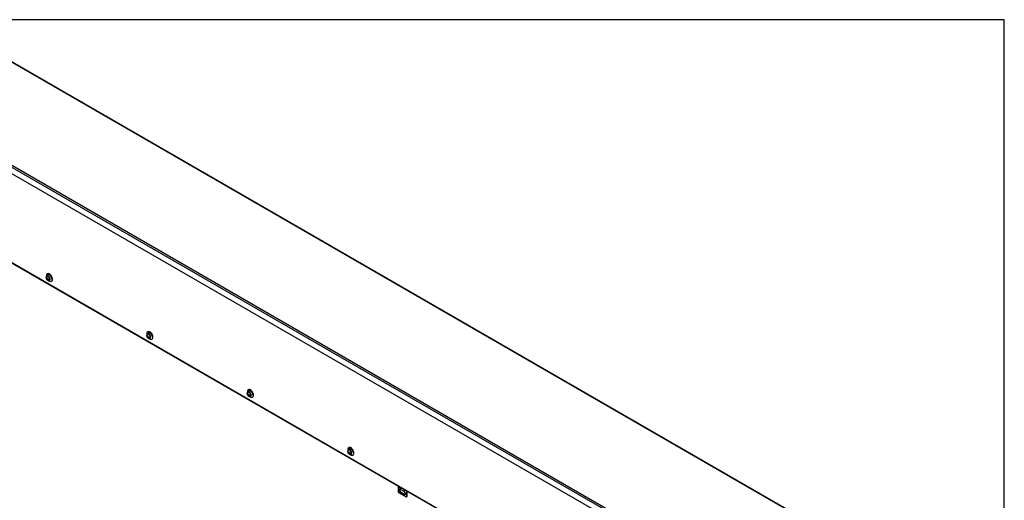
# Model space of a CAD drawing. Header units: inches. Extents: x 1 to 240, y -1 to 159.
# Tile 15 of 15: x 159 to 240, y 120 to 159. Entities that reach past the tile are written whole.
import ezdxf

# ---------------------------------------------------------------- set-up
doc = ezdxf.new("R2010")
doc.units = ezdxf.units.IN
doc.header["$MEASUREMENT"] = 0
for name, color, linetype in [('COM55240', 7, 'Continuous'), ('COM70473-29', 7, 'Continuous'), ('COM70985-10', 7, 'Continuous'), ('Default', 7, 'Continuous'), ('SCS19475', 7, 'Continuous')]:
    doc.layers.add(name, color=color, linetype=linetype)

# ---------------------------------------------------------------- blocks, each defined once
blk = doc.blocks.new('SE')
at = {"layer": 'COM55240', "color": 7, "linetype": 'Continuous'}
for p, q in [((190.104, 121.136), (190.104, 120.682)), ((190.148, 120.606), (190.767, 120.249)), ((190.192, 121.085), (190.192, 120.988)), ((190.192, 120.989), (190.192, 120.988)), ((190.192, 120.988), (190.192, 120.988)), ((190.369, 120.886), (190.192, 120.988)), ((190.214, 121.072), (190.198, 121.021)), ((190.198, 121.021), (190.369, 120.923)), ((190.612, 120.67), (190.303, 120.848)), ((190.343, 120.616), (190.303, 120.593)), ((190.303, 120.593), (190.612, 120.414)), ((190.343, 120.616), (190.652, 120.438)), ((190.369, 120.886), (190.369, 120.983)), ((190.369, 120.886), (190.369, 120.886)), ((190.369, 120.886), (190.369, 120.886)), ((190.811, 120.274), (190.811, 120.728)), ((190.851, 120.297), (190.851, 120.704)), ((190.652, 120.438), (190.612, 120.414)), ((190.793, 120.254), (190.833, 120.278)), ((190.811, 120.274), (190.851, 120.297))]:
    blk.add_line(p, q, dxfattribs=at)
for centre, major_axis, start_param, end_param in [((190.184, 120.678), (-0.063, 0.108), 1.209429, 1.932163), ((190.303, 120.721), (0.078, -0.135), 2.356194, 5.497787), ((190.253, 121.024), (-0.043, -0.0745), 5.061455, 5.497787), ((190.343, 120.744), (0.078, -0.135), 3.402495, 5.497787), ((190.43, 120.922), (-0.043, -0.0745), -0.828194, -0.785398), ((190.634, 120.815), (-0.0312, 0.0541), 0.493011, 4.219378), ((190.612, 120.542), (-0.078, 0.135), 2.356194, 5.497787), ((190.674, 120.838), (-0.0312, 0.0541), 1.458944, 2.440725), ((190.652, 120.565), (-0.078, 0.135), 2.356194, 2.88069), ((190.73, 120.363), (-0.063, 0.108), 2.780226, 3.50296), ((190.771, 120.386), (-0.062, 0.108), 3.141593, 3.50296)]:
    blk.add_ellipse(centre, major_axis=major_axis, ratio=0.57735, start_param=start_param, end_param=end_param, dxfattribs=at)
at = {"layer": 'COM70473-29', "color": 7, "linetype": 'Continuous'}
for p, q in [((149.31, 144.725), (231.401, 97.329)), ((149.332, 144.675), (231.423, 97.28)), ((161.416, 138.333), (161.402, 138.209)), ((161.579, 137.903), (161.693, 137.854)), ((169.614, 133.6), (169.6, 133.476)), ((169.777, 133.17), (169.891, 133.121)), ((177.812, 128.867), (177.798, 128.743)), ((177.975, 128.437), (178.089, 128.387)), ((186.01, 124.134), (185.996, 124.01)), ((186.173, 123.704), (186.287, 123.654))]:
    blk.add_line(p, q, dxfattribs=at)
for centre, major_axis, start_param, end_param in [((161.559, 138.096), (0.112, -0.194), 0, 3.926991), ((161.662, 138.156), (-0.175, 0.304), 0, 0.661978), ((161.662, 138.156), (-0.175, 0.304), 2.479614, 6.283185), ((161.559, 138.096), (0.112, -0.194), 5.369982, 6.283185), ((169.757, 133.363), (0.112, -0.194), 0, 3.926991), ((169.86, 133.422), (-0.175, 0.304), 0, 0.661978), ((169.86, 133.422), (-0.175, 0.304), 2.479614, 6.283185), ((169.757, 133.363), (0.112, -0.194), 5.369982, 6.283185), ((177.955, 128.63), (0.112, -0.194), 0, 3.926991), ((178.058, 128.689), (-0.175, 0.304), 0, 0.661978), ((178.058, 128.689), (-0.175, 0.304), 2.479614, 6.283185), ((177.955, 128.63), (0.112, -0.194), 5.369982, 6.283185), ((186.153, 123.897), (0.112, -0.194), 0, 3.926991), ((186.256, 123.956), (-0.175, 0.304), 0, 0.661978), ((186.256, 123.956), (-0.175, 0.304), 2.479614, 6.283185), ((186.153, 123.897), (0.112, -0.194), 5.369982, 6.283185)]:
    blk.add_ellipse(centre, major_axis=major_axis, ratio=0.57735, start_param=start_param, end_param=end_param, dxfattribs=at)
for points in [[(161.524, 138.397), (161.533, 138.403), (161.554, 138.408), (161.616, 138.39), (161.684, 138.342), (161.75, 138.267), (161.803, 138.175), (161.834, 138.082), (161.837, 138.036), (161.838, 138.012)], [(169.722, 133.664), (169.731, 133.67), (169.752, 133.675), (169.814, 133.656), (169.882, 133.609), (169.948, 133.533), (170.001, 133.442), (170.032, 133.349), (170.035, 133.302), (170.036, 133.279)], [(177.92, 128.931), (177.929, 128.937), (177.95, 128.942), (178.012, 128.923), (178.08, 128.875), (178.146, 128.8), (178.199, 128.708), (178.23, 128.616), (178.233, 128.569), (178.234, 128.546)], [(186.118, 124.198), (186.127, 124.204), (186.148, 124.208), (186.21, 124.19), (186.278, 124.142), (186.344, 124.067), (186.397, 123.975), (186.428, 123.883), (186.431, 123.836), (186.432, 123.813)]]:
    blk.add_open_spline(points, degree=3, knots=[0.231647, 0.231647, 0.231647, 0.231647, 0.3608782, 0.4639816, 0.5732276, 0.6837238, 0.7977534, 0.9125739, 1, 1, 1, 1], dxfattribs=at)
at = {"layer": 'COM70985-10', "color": 7, "linetype": 'Continuous'}
for p, q in [((156.156, 157.125), (238.646, 109.499)), ((238.726, 109.49), (156.184, 157.145)), ((231.316, 105.15), (148.775, 152.805)), ((148.877, 152.922), (231.367, 105.297)), ((231.316, 104.626), (148.775, 152.281))]:
    blk.add_line(p, q, dxfattribs=at)
at = {"layer": 'SCS19475', "color": 7, "linetype": 'Continuous'}
for p, q in [((161.458, 138.073), (161.429, 138.09)), ((161.429, 138.045), (161.458, 138.028)), ((161.458, 138.1), (161.458, 138.073)), ((161.48, 138.085), (161.458, 138.073)), ((161.458, 138.028), (161.497, 138.05)), ((161.458, 138.028), (161.458, 138)), ((161.462, 138.075), (161.48, 138.064)), ((161.48, 137.991), (161.462, 137.981)), ((161.48, 138.06), (161.48, 138.088)), ((161.509, 138.043), (161.48, 138.06)), ((161.522, 138.04), (161.48, 138.015)), ((161.48, 138.015), (161.509, 137.998)), ((161.48, 137.988), (161.48, 138.015)), ((161.501, 138.048), (161.501, 138.028)), ((161.522, 138.04), (161.623, 137.981)), ((169.656, 133.339), (169.627, 133.356)), ((169.656, 133.367), (169.656, 133.339)), ((169.678, 133.352), (169.656, 133.339)), ((169.678, 133.327), (169.678, 133.355)), ((169.627, 133.312), (169.656, 133.294)), ((169.656, 133.294), (169.695, 133.317)), ((169.656, 133.294), (169.656, 133.267)), ((169.66, 133.341), (169.678, 133.331)), ((169.678, 133.258), (169.66, 133.247)), ((169.707, 133.31), (169.678, 133.327)), ((169.72, 133.307), (169.678, 133.282)), ((169.678, 133.282), (169.707, 133.265)), ((169.678, 133.255), (169.678, 133.282)), ((169.699, 133.315), (169.699, 133.294)), ((169.72, 133.307), (169.821, 133.248)), ((177.854, 128.606), (177.825, 128.623)), ((177.825, 128.578), (177.854, 128.561)), ((177.854, 128.634), (177.854, 128.606)), ((177.876, 128.619), (177.854, 128.606)), ((177.854, 128.561), (177.893, 128.584)), ((177.854, 128.561), (177.854, 128.534)), ((177.858, 128.608), (177.876, 128.598)), ((177.876, 128.594), (177.876, 128.622)), ((177.905, 128.577), (177.876, 128.594)), ((177.918, 128.574), (177.876, 128.549)), ((177.876, 128.549), (177.905, 128.532)), ((177.876, 128.521), (177.876, 128.549)), ((177.897, 128.582), (177.897, 128.561)), ((177.918, 128.574), (178.019, 128.515)), ((177.876, 128.525), (177.858, 128.514)), ((186.052, 123.873), (186.023, 123.89)), ((186.023, 123.845), (186.052, 123.828)), ((186.052, 123.901), (186.052, 123.873)), ((186.074, 123.885), (186.052, 123.873)), ((186.052, 123.828), (186.091, 123.851)), ((186.052, 123.828), (186.052, 123.801)), ((186.056, 123.875), (186.074, 123.865)), ((186.074, 123.791), (186.056, 123.781)), ((186.074, 123.861), (186.074, 123.888)), ((186.103, 123.844), (186.074, 123.861)), ((186.116, 123.84), (186.074, 123.816)), ((186.074, 123.816), (186.103, 123.799)), ((186.074, 123.788), (186.074, 123.816)), ((186.095, 123.849), (186.095, 123.828)), ((186.116, 123.84), (186.217, 123.782))]:
    blk.add_line(p, q, dxfattribs=at)
for centre, radius, start, end in [((161.53, 138.13), 0.133, 115.85066, 173.21778), ((161.601, 138.121), 0.207, 189.44835, 224.33294), ((161.461, 137.98), 0.00862, 204.17531, 240.64611), ((161.612, 138.09), 0.154, 167.48835, 176.26868), ((161.549, 138.006), 0.0909, 183.45893, 195.93267), ((161.616, 138.367), 0.288, 237.56692, 242.43308), ((161.616, 138.224), 0.289, 237.56716, 242.43284), ((161.633, 138.078), 0.154, 167.48776, 176.26926), ((161.57, 137.993), 0.0909, 183.45747, 195.93414), ((161.594, 138.223), 0.199, 244.73631, 278.43294), ((161.594, 138.178), 0.199, 244.7215, 278.44776), ((169.799, 133.388), 0.207, 189.44835, 224.33294), ((169.728, 133.397), 0.133, 115.85066, 173.21778), ((169.81, 133.357), 0.154, 167.48835, 176.26868), ((169.814, 133.634), 0.288, 237.56692, 242.43308), ((169.831, 133.345), 0.154, 167.48776, 176.26926), ((169.659, 133.247), 0.00862, 204.17531, 240.64611), ((169.747, 133.272), 0.0909, 183.45893, 195.93267), ((169.814, 133.491), 0.289, 237.56716, 242.43284), ((169.768, 133.26), 0.0909, 183.45747, 195.93414), ((169.792, 133.49), 0.199, 244.73631, 278.43294), ((169.792, 133.445), 0.199, 244.7215, 278.44776), ((177.997, 128.655), 0.207, 189.44835, 224.33294), ((177.926, 128.664), 0.133, 115.85066, 173.21778), ((178.008, 128.624), 0.154, 167.48835, 176.26868), ((177.945, 128.539), 0.0909, 183.45893, 195.93267), ((178.012, 128.901), 0.288, 237.56692, 242.43308), ((178.029, 128.612), 0.154, 167.48776, 176.26926), ((177.99, 128.757), 0.199, 244.73631, 278.43294), ((177.99, 128.712), 0.199, 244.7215, 278.44776), ((177.857, 128.514), 0.00862, 204.17531, 240.64611), ((178.012, 128.758), 0.289, 237.56716, 242.43284), ((177.966, 128.527), 0.0909, 183.45747, 195.93414), ((186.195, 123.922), 0.207, 189.44835, 224.33294), ((186.124, 123.931), 0.133, 115.85066, 173.21778), ((186.055, 123.781), 0.00862, 204.17531, 240.64611), ((186.206, 123.891), 0.154, 167.48835, 176.26868), ((186.143, 123.806), 0.0909, 183.45893, 195.93267), ((186.21, 124.168), 0.288, 237.56692, 242.43308), ((186.21, 124.025), 0.289, 237.56716, 242.43284), ((186.227, 123.878), 0.154, 167.48776, 176.26926), ((186.164, 123.794), 0.0909, 183.45747, 195.93414), ((186.188, 124.024), 0.199, 244.73631, 278.43294), ((186.188, 123.979), 0.199, 244.7215, 278.44776)]:
    blk.add_arc(centre, radius, start, end, dxfattribs=at)
for centre, major_axis, start_param, end_param in [((161.559, 138.096), (-0.089, 0.155), 3.157208, 6.266729), ((161.511, 138.068), (-0.08, 0.139), 0.857913, 0.957558), ((161.469, 138.044), (0.0316, -0.0547), 2.596145, 3.476175), ((161.469, 138.044), (-0.0316, 0.0547), 1.236214, 2.116244), ((161.469, 138.044), (0.0316, -0.0547), 1.236214, 2.116244), ((161.469, 138.044), (-0.0316, 0.0547), 2.596145, 3.476175), ((161.511, 138.068), (0.08, -0.139), 0.613238, 0.957558), ((169.709, 133.335), (-0.08, 0.139), 0.857913, 0.957558), ((169.667, 133.311), (0.0316, -0.0547), 2.596145, 3.476175), ((169.757, 133.363), (-0.089, 0.155), 3.157208, 6.266729), ((169.667, 133.311), (0.0316, -0.0547), 1.236214, 2.116244), ((169.667, 133.311), (-0.0316, 0.0547), 1.236214, 2.116244), ((169.667, 133.311), (-0.0316, 0.0547), 2.596145, 3.476175), ((169.709, 133.335), (0.08, -0.139), 0.613238, 0.957558), ((177.907, 128.602), (-0.08, 0.139), 0.857913, 0.957558), ((177.865, 128.578), (0.0316, -0.0547), 2.596145, 3.476175), ((177.865, 128.578), (-0.0316, 0.0547), 1.236214, 2.116244), ((177.955, 128.63), (-0.089, 0.155), 3.157208, 6.266729), ((177.865, 128.578), (0.0316, -0.0547), 1.236214, 2.116244), ((177.865, 128.578), (-0.0316, 0.0547), 2.596145, 3.476175), ((177.907, 128.602), (0.08, -0.139), 0.613238, 0.957558), ((186.105, 123.869), (-0.08, 0.139), 0.857913, 0.957558), ((186.063, 123.845), (0.0316, -0.0547), 2.596145, 3.476175), ((186.063, 123.845), (-0.0316, 0.0547), 1.236214, 2.116244), ((186.153, 123.897), (-0.089, 0.155), 3.157208, 6.266729), ((186.063, 123.845), (0.0316, -0.0547), 1.236214, 2.116244), ((186.063, 123.845), (-0.0316, 0.0547), 2.596145, 3.476175), ((186.105, 123.869), (0.08, -0.139), 0.613238, 0.957558)]:
    blk.add_ellipse(centre, major_axis=major_axis, ratio=0.57735, start_param=start_param, end_param=end_param, dxfattribs=at)
for points, knots in [([(161.429, 138.09), (161.422, 138.094), (161.416, 138.099), (161.406, 138.109), (161.403, 138.115), (161.398, 138.126), (161.396, 138.132), (161.396, 138.141), (161.396, 138.144), (161.397, 138.15), (161.398, 138.153), (161.4, 138.155)], [0, 0, 0, 0, 0.25, 0.25, 0.5, 0.5, 0.75, 0.75, 0.875, 0.875, 1, 1, 1, 1]), ([(161.4, 138.111), (161.397, 138.105), (161.396, 138.099), (161.396, 138.087), (161.398, 138.081), (161.403, 138.07), (161.406, 138.064), (161.416, 138.054), (161.422, 138.049), (161.429, 138.045)], [0, 0, 0, 0, 0.25, 0.25, 0.5, 0.5, 0.75, 0.75, 1, 1, 1, 1]), ([(161.456, 137.973), (161.473, 137.958), (161.502, 137.935), (161.557, 137.919), (161.609, 137.922), (161.635, 137.936), (161.649, 137.943)], [0, 0, 0, 0, 0.289456, 0.547327, 0.797636, 1, 1, 1, 1]), ([(169.627, 133.356), (169.62, 133.361), (169.614, 133.366), (169.605, 133.376), (169.601, 133.382), (169.596, 133.393), (169.594, 133.399), (169.594, 133.408), (169.594, 133.411), (169.595, 133.417), (169.596, 133.419), (169.598, 133.422)], [0, 0, 0, 0, 0.25, 0.25, 0.5, 0.5, 0.75, 0.75, 0.875, 0.875, 1, 1, 1, 1]), ([(169.598, 133.377), (169.595, 133.372), (169.594, 133.366), (169.594, 133.354), (169.596, 133.348), (169.601, 133.337), (169.605, 133.331), (169.614, 133.321), (169.62, 133.316), (169.627, 133.312)], [0, 0, 0, 0, 0.25, 0.25, 0.5, 0.5, 0.75, 0.75, 1, 1, 1, 1]), ([(169.654, 133.239), (169.671, 133.225), (169.7, 133.202), (169.755, 133.186), (169.807, 133.188), (169.833, 133.203), (169.847, 133.21)], [0, 0, 0, 0, 0.289456, 0.547327, 0.797636, 1, 1, 1, 1]), ([(177.825, 128.623), (177.818, 128.628), (177.812, 128.633), (177.803, 128.643), (177.799, 128.648), (177.794, 128.66), (177.792, 128.666), (177.792, 128.675), (177.792, 128.678), (177.794, 128.683), (177.794, 128.686), (177.796, 128.689)], [0, 0, 0, 0, 0.25, 0.25, 0.5, 0.5, 0.75, 0.75, 0.875, 0.875, 1, 1, 1, 1]), ([(177.796, 128.644), (177.793, 128.639), (177.792, 128.633), (177.792, 128.621), (177.794, 128.615), (177.799, 128.604), (177.803, 128.598), (177.812, 128.588), (177.818, 128.583), (177.825, 128.578)], [0, 0, 0, 0, 0.25, 0.25, 0.5, 0.5, 0.75, 0.75, 1, 1, 1, 1]), ([(177.853, 128.506), (177.869, 128.492), (177.898, 128.469), (177.953, 128.453), (178.005, 128.455), (178.031, 128.469), (178.045, 128.477)], [0, 0, 0, 0, 0.289456, 0.547327, 0.797636, 1, 1, 1, 1]), ([(186.023, 123.89), (186.016, 123.895), (186.01, 123.899), (186.001, 123.91), (185.997, 123.915), (185.992, 123.927), (185.99, 123.933), (185.99, 123.941), (185.99, 123.944), (185.992, 123.95), (185.992, 123.953), (185.994, 123.956)], [0, 0, 0, 0, 0.25, 0.25, 0.5, 0.5, 0.75, 0.75, 0.875, 0.875, 1, 1, 1, 1]), ([(185.994, 123.911), (185.991, 123.905), (185.99, 123.9), (185.99, 123.888), (185.992, 123.882), (185.997, 123.871), (186.001, 123.865), (186.01, 123.855), (186.016, 123.85), (186.023, 123.845)], [0, 0, 0, 0, 0.25, 0.25, 0.5, 0.5, 0.75, 0.75, 1, 1, 1, 1]), ([(186.051, 123.773), (186.067, 123.758), (186.096, 123.735), (186.151, 123.72), (186.203, 123.722), (186.229, 123.736), (186.243, 123.744)], [0, 0, 0, 0, 0.289456, 0.547327, 0.797636, 1, 1, 1, 1])]:
    blk.add_open_spline(points, degree=3, knots=knots, dxfattribs=at)
blk = doc.blocks.new('BORDER')
at = {"layer": 'Default', "color": 7, "linetype": 'Continuous'}
for p, q in [((0, 27.86), (-41.86, 27.86)), ((0, 0), (0, 27.86))]:
    blk.add_line(p, q, dxfattribs=at)

msp = doc.modelspace()

# ---------------------------------------------------------------- block references
at = {"layer": 'Default', "color": 7, "xscale": 5.7, "yscale": 5.7, "zscale": 5.7}
msp.add_blockref('BORDER', (239.562, 0.401), dxfattribs=at)
at = {"layer": 'Default'}
msp.add_blockref('SE', (0, 0), dxfattribs=at)

doc.saveas('drawing.dxf')
